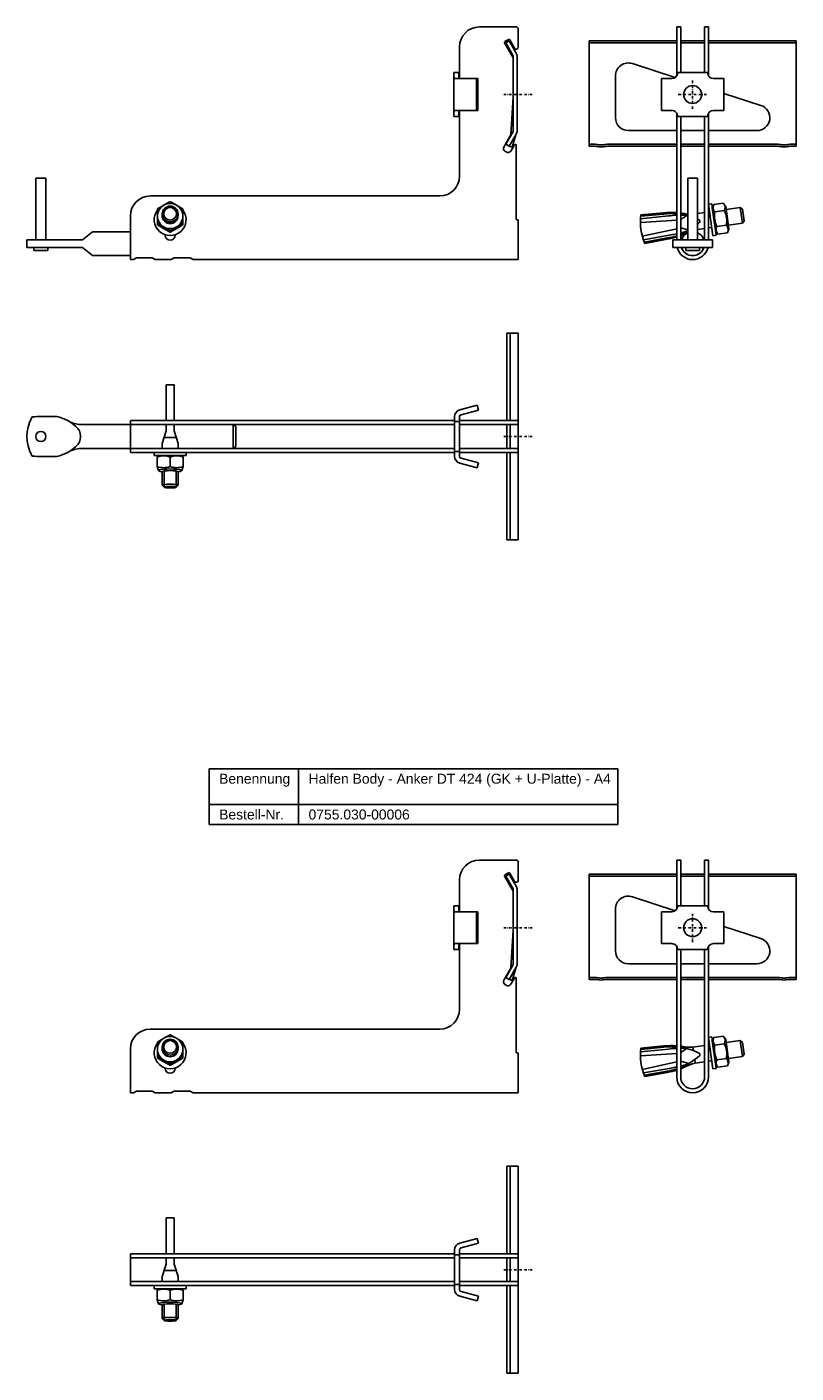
# Model space of a CAD drawing. Header units: millimetres. Extents: x 2245 to 3626, y -1202 to 170.
# Tile 1 of 4: x 2499 to 2885, y -1068 to -391. Entities that reach past the tile are written whole.
import ezdxf

# ---------------------------------------------------------------- set-up
doc = ezdxf.new("R2010")
doc.units = ezdxf.units.MM
doc.header["$LTSCALE"] = 10
doc.linetypes.add('STRICHPUNKT2', pattern=[0.5, 0.25, -0.125, 0, -0.125])
doc.layers.add('HALFEN', color=2, linetype='Continuous')
doc.styles.add('ARIAL50', font='ARIAL.TTF', dxfattribs={"height": 5})

msp = doc.modelspace()

# ---------------------------------------------------------------- linework, layer by layer
at = {"layer": 'HALFEN'}
for p, q in [((2744.66, -390.86), (2726.16, -390.86)), ((2744.66, -390.86), (2726.16, -390.86)), ((2745.66, -395.12), (2745.66, -391.86)), ((2745.66, -401.04), (2745.66, -391.86)), ((2825.34, -415.52), (2825.34, -390.86)), ((2825.34, -390.86), (2827.34, -390.86)), ((2827.34, -413.85), (2827.34, -390.86)), ((2839.34, -413.86), (2839.34, -390.86)), ((2839.34, -390.86), (2841.34, -390.86)), ((2841.34, -415.51), (2841.34, -390.86)), ((2745.66, -395.12), (2745.66, -399.56)), ((2781.34, -450.86), (2781.34, -397.87)), ((2825.34, -397.87), (2781.34, -397.87)), ((2825.34, -398.87), (2781.34, -398.87)), ((2827.34, -397.87), (2839.34, -397.87)), ((2827.34, -398.87), (2839.34, -398.87)), ((2885.34, -397.87), (2841.34, -397.87)), ((2885.34, -398.87), (2841.34, -398.87)), ((2885.34, -450.86), (2885.34, -397.87)), ((2716.16, -400.86), (2716.16, -416.6)), ((2803.03, -409.31), (2824.56, -416.31)), ((2713.33, -413.86), (2713.33, -435.86)), ((2715.83, -413.86), (2713.33, -413.86)), ((2725.33, -416.86), (2714.11, -416.86)), ((2715.83, -413.86), (2715.83, -415.86)), ((2724.68, -416.86), (2724.68, -432.86)), ((2725.33, -416.86), (2725.33, -432.86)), ((2794.52, -436.49), (2794.52, -415.49)), ((2817.63, -416.84), (2817.62, -432.84)), ((2822.84, -416.85), (2817.63, -416.84)), ((2840.84, -413.86), (2825.84, -413.85)), ((2843.84, -416.86), (2849.05, -416.87)), ((2849.05, -416.87), (2849.04, -432.87)), ((2849.05, -424.26), (2867.66, -430.31)), ((2725.33, -432.86), (2714.11, -432.86)), ((2716.16, -433.11), (2716.16, -465.86)), ((2822.83, -432.85), (2817.62, -432.84)), ((2843.83, -432.86), (2849.04, -432.87)), ((2715.83, -435.86), (2713.33, -435.86)), ((2715.83, -433.86), (2715.83, -435.86)), ((2825.34, -497.86), (2825.34, -434.2)), ((2825.83, -435.85), (2840.83, -435.86)), ((2827.34, -497.86), (2827.34, -435.85)), ((2839.34, -497.86), (2839.34, -435.86)), ((2841.34, -497.86), (2841.34, -434.19)), ((2825.34, -442.99), (2801.02, -442.99)), ((2827.34, -442.99), (2839.34, -442.99)), ((2865.65, -442.99), (2841.34, -442.99)), ((2744.66, -487.56), (2744.66, -450.41)), ((2783.59, -449.86), (2781.34, -449.86)), ((2783.59, -450.86), (2781.34, -450.86)), ((2791.09, -449.86), (2825.34, -449.86)), ((2791.09, -450.86), (2825.34, -450.86)), ((2827.34, -449.86), (2839.34, -449.86)), ((2827.34, -450.86), (2839.34, -450.86)), ((2841.34, -449.86), (2875.59, -449.86)), ((2841.34, -450.86), (2875.59, -450.86)), ((2883.09, -449.86), (2885.34, -449.86)), ((2883.09, -450.86), (2885.34, -450.86)), ((2503.16, -466.86), (2503.16, -497.86)), ((2508.16, -466.86), (2503.16, -466.86)), ((2508.16, -497.86), (2508.16, -466.86)), ((2830.84, -466.86), (2830.84, -497.86)), ((2835.84, -466.86), (2830.84, -466.86)), ((2835.84, -497.86), (2835.84, -466.86)), ((2706.16, -475.86), (2560.66, -475.86)), ((2842.92, -479.79), (2841.34, -480.01)), ((2841.34, -480.01), (2843.56, -495.86)), ((2845.15, -495.63), (2842.92, -479.79)), ((2843.97, -480.14), (2843.23, -481.97)), ((2843.97, -480.14), (2848.75, -479.47)), ((2848.75, -479.47), (2849.96, -481.02)), ((2550.66, -507.86), (2550.66, -485.86)), ((2566.66, -485.74), (2566.65, -484.94)), ((2574.66, -485.74), (2574.66, -484.94)), ((2821.18, -485.92), (2807.14, -487.35)), ((2818.73, -484.29), (2807.31, -485.37)), ((2818.79, -484.99), (2807.37, -486.07)), ((2830.39, -485.65), (2827.34, -487.63)), ((2829.37, -485.56), (2830.39, -485.65)), ((2839.34, -484.18), (2835.84, -484.67)), ((2841.87, -483.82), (2841.34, -483.9)), ((2843.21, -481.81), (2844.82, -493.3)), ((2844.49, -483.86), (2849.27, -483.19)), ((2849.96, -481.02), (2851.58, -492.51)), ((2857.27, -481.66), (2850.19, -482.65)), ((2858.38, -489.58), (2857.27, -481.66)), ((2858.4, -482.51), (2857.27, -481.66)), ((2859.23, -488.45), (2858.4, -482.51)), ((2531.66, -493.86), (2526.66, -497.86)), ((2531.66, -493.86), (2550.66, -493.86)), ((2745.36, -487.86), (2744.96, -487.86)), ((2745.66, -507.86), (2745.66, -488.16)), ((2825.34, -488.05), (2807.06, -489.22)), ((2825.34, -492.36), (2808.04, -496.15)), ((2827.34, -491.42), (2827.41, -491.91)), ((2827.41, -491.91), (2827.34, -491.93)), ((2830.84, -492.97), (2827.41, -491.91)), ((2830.49, -493.52), (2830.84, -493.39)), ((2839.34, -492.25), (2835.84, -492.75)), ((2842.98, -491.74), (2841.34, -491.97)), ((2846.06, -495.01), (2844.84, -493.46)), ((2845.53, -491.29), (2850.31, -490.62)), ((2850.84, -494.34), (2851.58, -492.51)), ((2858.38, -489.58), (2851.3, -490.57)), ((2859.23, -488.45), (2858.38, -489.58)), ((2498.66, -497.86), (2526.66, -497.86)), ((2498.66, -497.86), (2498.66, -501.86)), ((2568.16, -495.56), (2568.16, -495.39)), ((2573.16, -495.56), (2573.16, -495.39)), ((2822.51, -495.43), (2808.63, -497.92)), ((2820.47, -496.98), (2809.2, -499.09)), ((2820.59, -497.62), (2809.31, -499.73)), ((2823.34, -497.86), (2843.34, -497.86)), ((2823.34, -501.86), (2823.34, -497.86)), ((2843.34, -501.86), (2843.34, -497.86)), ((2843.56, -495.86), (2845.15, -495.63)), ((2846.06, -495.01), (2850.84, -494.34)), ((2498.66, -501.86), (2526.66, -501.86)), ((2502.16, -501.86), (2502.16, -503.36)), ((2509.16, -503.36), (2502.16, -503.36)), ((2509.16, -503.36), (2509.16, -501.86)), ((2531.66, -505.86), (2526.66, -501.86)), ((2531.66, -505.86), (2550.66, -505.86)), ((2552.16, -507.86), (2553.66, -507.06)), ((2561.66, -507.06), (2553.66, -507.06)), ((2561.66, -507.06), (2563.16, -507.86)), ((2571.16, -507.86), (2572.66, -507.06)), ((2580.66, -507.06), (2572.66, -507.06)), ((2580.66, -507.06), (2582.16, -507.86)), ((2823.34, -501.86), (2843.34, -501.86)), ((2829.84, -501.86), (2829.84, -503.36)), ((2836.84, -503.36), (2829.84, -503.36)), ((2836.84, -503.36), (2836.84, -501.86)), ((2552.16, -507.86), (2550.66, -507.86)), ((2571.16, -507.86), (2563.16, -507.86)), ((2745.66, -507.86), (2582.16, -507.86)), ((2739.93, -588.83), (2739.93, -544.83)), ((2739.93, -544.83), (2745.66, -544.83)), ((2741.66, -588.83), (2741.66, -544.83)), ((2745.66, -588.83), (2745.66, -544.83)), ((2568.66, -570.81), (2572.66, -570.81)), ((2568.66, -588.83), (2568.66, -570.81)), ((2572.66, -588.83), (2572.66, -570.81)), ((2716.25, -583.47), (2725.01, -581.12)), ((2725.66, -583.54), (2725.01, -581.12)), ((2505.66, -586.83), (2513.66, -586.83)), ((2713.66, -588.83), (2550.66, -588.83)), ((2550.66, -588.83), (2550.66, -604.83)), ((2713.66, -586.85), (2713.66, -606.82)), ((2716.16, -586.85), (2716.16, -606.82)), ((2745.66, -588.83), (2716.16, -588.83)), ((2716.16, -588.83), (2716.16, -590.83)), ((2716.9, -585.89), (2725.66, -583.54)), ((2745.66, -588.83), (2745.66, -604.83)), ((2525.67, -590.83), (2550.66, -590.83)), ((2713.66, -590.83), (2550.66, -590.83)), ((2568.66, -594.06), (2566.66, -600.31)), ((2568.66, -594.06), (2568.66, -590.83)), ((2572.66, -594.06), (2572.66, -590.83)), ((2572.66, -594.06), (2574.66, -600.31)), ((2602.26, -590.83), (2602.26, -602.83)), ((2602.26, -590.83), (2603.66, -591.83)), ((2603.66, -591.83), (2603.66, -601.83)), ((2716.16, -589.33), (2713.66, -589.33)), ((2745.66, -590.83), (2716.16, -590.83)), ((2716.16, -590.83), (2716.16, -602.83)), ((2739.93, -602.83), (2739.93, -590.83)), ((2741.66, -602.83), (2741.66, -590.83)), ((2566.66, -602.83), (2566.66, -600.31)), ((2573.7, -597.31), (2567.66, -597.31)), ((2574.66, -602.83), (2574.66, -600.31)), ((2602.26, -602.83), (2603.66, -601.83)), ((2505.66, -606.83), (2513.66, -606.83)), ((2525.67, -602.83), (2550.66, -602.83)), ((2713.66, -602.83), (2550.66, -602.83)), ((2713.66, -604.83), (2550.66, -604.83)), ((2562.66, -604.83), (2578.66, -604.83)), ((2562.66, -604.83), (2562.66, -606.42)), ((2562.66, -606.42), (2578.66, -606.42)), ((2564.86, -606.42), (2564.16, -607.16)), ((2564.16, -607.16), (2564.16, -611.94)), ((2564.86, -606.42), (2576.46, -606.42)), ((2570.66, -611.94), (2570.66, -607.16)), ((2576.46, -606.42), (2577.16, -607.16)), ((2577.16, -607.16), (2577.16, -611.94)), ((2578.66, -604.83), (2578.66, -606.42)), ((2716.16, -604.33), (2713.66, -604.33)), ((2745.66, -602.83), (2716.16, -602.83)), ((2716.16, -602.83), (2716.16, -604.83)), ((2745.66, -604.83), (2716.16, -604.83)), ((2716.9, -607.78), (2725.66, -610.13)), ((2739.93, -648.83), (2739.93, -604.83)), ((2741.66, -648.83), (2741.66, -604.83)), ((2745.66, -648.83), (2745.66, -604.83)), ((2564.16, -611.94), (2564.86, -613.96)), ((2566.66, -621.31), (2566.66, -614.54)), ((2567.66, -622.31), (2567.66, -614.2)), ((2573.66, -622.31), (2573.66, -614.2)), ((2574.66, -621.31), (2574.66, -614.54)), ((2577.16, -611.94), (2576.46, -613.96)), ((2716.25, -610.2), (2725.01, -612.54)), ((2725.66, -610.13), (2725.01, -612.54)), ((2567.66, -622.31), (2566.66, -621.31)), ((2573.66, -622.31), (2574.66, -621.31)), ((2739.93, -648.83), (2745.66, -648.83)), ((2590.29, -763.93), (2795.66, -763.93)), ((2590.29, -791.93), (2590.29, -763.93)), ((2635.25, -791.93), (2635.25, -763.93)), ((2795.66, -791.93), (2795.66, -763.93)), ((2590.29, -781.93), (2795.66, -781.93)), ((2590.29, -791.93), (2795.66, -791.93)), ((2744.66, -809.86), (2726.16, -809.86)), ((2744.66, -809.86), (2726.16, -809.86)), ((2745.66, -814.12), (2745.66, -810.86)), ((2745.66, -820.04), (2745.66, -810.86)), ((2825.34, -834.52), (2825.34, -809.86)), ((2825.34, -809.86), (2827.34, -809.86)), ((2827.34, -832.85), (2827.34, -809.86)), ((2839.34, -832.86), (2839.34, -809.86)), ((2839.34, -809.86), (2841.34, -809.86)), ((2841.34, -834.51), (2841.34, -809.86)), ((2745.66, -814.12), (2745.66, -818.57)), ((2781.34, -869.86), (2781.34, -816.87)), ((2825.34, -816.87), (2781.34, -816.87)), ((2825.34, -817.87), (2781.34, -817.87)), ((2827.34, -816.87), (2839.34, -816.87)), ((2827.34, -817.87), (2839.34, -817.87)), ((2885.34, -816.87), (2841.34, -816.87)), ((2885.34, -817.87), (2841.34, -817.87)), ((2885.34, -869.86), (2885.34, -816.87)), ((2716.16, -819.86), (2716.16, -835.6)), ((2803.03, -828.31), (2824.56, -835.31)), ((2713.33, -832.86), (2713.33, -854.86)), ((2715.83, -832.86), (2713.33, -832.86)), ((2725.33, -835.86), (2714.11, -835.86)), ((2715.83, -832.86), (2715.83, -834.86)), ((2724.68, -835.86), (2724.68, -851.86)), ((2725.33, -835.86), (2725.33, -851.86)), ((2794.52, -855.5), (2794.52, -834.5)), ((2817.63, -835.85), (2817.62, -851.85)), ((2822.84, -835.85), (2817.63, -835.85)), ((2840.84, -832.86), (2825.84, -832.85)), ((2843.84, -835.87), (2849.05, -835.87)), ((2849.05, -835.87), (2849.04, -851.87)), ((2849.05, -843.27), (2867.66, -849.31)), ((2725.33, -851.86), (2714.11, -851.86)), ((2715.83, -852.86), (2715.83, -854.86)), ((2716.16, -852.12), (2716.16, -884.86)), ((2822.83, -851.85), (2817.62, -851.85)), ((2843.83, -851.87), (2849.04, -851.87)), ((2715.83, -854.86), (2713.33, -854.86)), ((2825.34, -918.86), (2825.34, -853.2)), ((2825.83, -854.85), (2840.83, -854.86)), ((2827.34, -918.86), (2827.34, -854.85)), ((2839.34, -918.86), (2839.34, -854.86)), ((2841.34, -918.86), (2841.34, -853.19)), ((2825.34, -862), (2801.02, -862)), ((2827.34, -862), (2839.34, -862)), ((2865.65, -862), (2841.34, -862)), ((2744.66, -906.56), (2744.66, -869.41)), ((2783.59, -868.86), (2781.34, -868.86)), ((2783.59, -869.86), (2781.34, -869.86)), ((2791.09, -868.86), (2825.34, -868.86)), ((2791.09, -869.86), (2825.34, -869.86)), ((2827.34, -868.86), (2839.34, -868.86)), ((2827.34, -869.86), (2839.34, -869.86)), ((2841.34, -868.86), (2875.59, -868.86)), ((2841.34, -869.86), (2875.59, -869.86)), ((2883.09, -868.86), (2885.34, -868.86)), ((2883.09, -869.86), (2885.34, -869.86)), ((2706.16, -894.86), (2560.66, -894.86)), ((2842.92, -898.79), (2841.34, -899.01)), ((2841.34, -899.01), (2843.56, -914.86)), ((2845.15, -914.64), (2842.92, -898.79)), ((2843.97, -899.14), (2843.23, -900.97)), ((2843.97, -899.14), (2848.75, -898.47)), ((2848.75, -898.47), (2849.96, -900.02)), ((2849.96, -900.02), (2851.58, -911.51)), ((2550.66, -926.86), (2550.66, -904.86)), ((2566.66, -904.74), (2566.65, -903.94)), ((2574.66, -904.74), (2574.66, -903.94)), ((2745.36, -906.86), (2744.96, -906.86)), ((2825.34, -907.05), (2807.06, -908.22)), ((2821.18, -904.92), (2807.14, -906.35)), ((2818.73, -903.29), (2807.31, -904.37)), ((2818.79, -903.99), (2807.37, -905.07)), ((2830.39, -904.65), (2827.34, -906.64)), ((2830.39, -904.65), (2827.34, -906.64)), ((2830.39, -904.65), (2827.34, -906.64)), ((2830.39, -904.65), (2827.34, -906.64)), ((2830.39, -904.65), (2827.34, -906.64)), ((2830.39, -904.65), (2827.34, -906.64)), ((2829.37, -904.56), (2830.39, -904.65)), ((2829.37, -904.56), (2830.39, -904.65)), ((2829.37, -904.56), (2830.39, -904.65)), ((2829.37, -904.56), (2830.39, -904.65)), ((2829.37, -904.56), (2830.39, -904.65)), ((2829.37, -904.56), (2830.39, -904.65)), ((2839.34, -903.18), (2833.5, -904)), ((2833.5, -904), (2833.74, -905.7)), ((2841.87, -902.82), (2841.34, -902.9)), ((2843.21, -900.82), (2844.82, -912.3)), ((2844.49, -902.86), (2849.27, -902.19)), ((2857.27, -900.66), (2850.19, -901.65)), ((2858.38, -908.58), (2857.27, -900.66)), ((2858.4, -901.51), (2857.27, -900.66)), ((2859.23, -907.45), (2858.4, -901.51)), ((2745.66, -926.86), (2745.66, -907.16)), ((2825.34, -911.37), (2808.04, -915.15)), ((2827.34, -910.42), (2827.41, -910.91)), ((2827.34, -910.42), (2827.41, -910.91)), ((2827.34, -910.42), (2827.41, -910.91)), ((2827.34, -910.42), (2827.41, -910.91)), ((2827.41, -910.91), (2827.34, -910.93)), ((2827.41, -910.91), (2827.34, -910.93)), ((2827.41, -910.91), (2827.34, -910.93)), ((2827.41, -910.91), (2827.34, -910.93)), ((2830.84, -911.97), (2827.41, -910.91)), ((2830.84, -911.97), (2827.41, -910.91)), ((2830.84, -911.97), (2827.41, -910.91)), ((2830.84, -911.97), (2827.41, -910.91)), ((2830.84, -911.97), (2827.41, -910.91)), ((2831.44, -912.15), (2827.41, -910.91)), ((2830.49, -912.52), (2831.44, -912.15)), ((2830.49, -912.52), (2830.84, -912.39)), ((2830.49, -912.52), (2830.84, -912.39)), ((2830.49, -912.52), (2830.84, -912.39)), ((2830.49, -912.52), (2830.84, -912.39)), ((2830.49, -912.52), (2830.84, -912.39)), ((2834.38, -910.22), (2834.62, -911.92)), ((2839.34, -911.26), (2834.62, -911.92)), ((2842.98, -910.74), (2841.34, -910.98)), ((2846.06, -914.01), (2844.84, -912.46)), ((2845.53, -910.29), (2850.31, -909.62)), ((2846.06, -914.01), (2850.84, -913.34)), ((2850.84, -913.34), (2851.58, -911.51)), ((2858.38, -908.58), (2851.3, -909.57)), ((2859.23, -907.45), (2858.38, -908.58)), ((2568.16, -914.56), (2568.16, -914.39)), ((2573.16, -914.56), (2573.16, -914.39)), ((2822.51, -914.43), (2808.63, -916.92)), ((2820.47, -915.98), (2809.2, -918.09)), ((2820.59, -916.62), (2809.31, -918.73)), ((2843.56, -914.86), (2845.15, -914.64)), ((2552.16, -926.86), (2550.66, -926.86)), ((2552.16, -926.86), (2553.66, -926.06)), ((2561.66, -926.06), (2553.66, -926.06)), ((2561.66, -926.06), (2563.16, -926.86)), ((2571.16, -926.86), (2563.16, -926.86)), ((2571.16, -926.86), (2572.66, -926.06)), ((2580.66, -926.06), (2572.66, -926.06)), ((2580.66, -926.06), (2582.16, -926.86)), ((2745.66, -926.86), (2582.16, -926.86)), ((2739.93, -1007.84), (2739.93, -963.84)), ((2739.93, -963.84), (2745.66, -963.84)), ((2741.66, -1007.84), (2741.66, -963.84)), ((2745.66, -1007.84), (2745.66, -963.84)), ((2568.66, -989.82), (2572.66, -989.82)), ((2568.66, -1007.84), (2568.66, -989.82)), ((2572.66, -1007.84), (2572.66, -989.82)), ((2716.25, -1002.47), (2725.01, -1000.13)), ((2725.66, -1002.54), (2725.01, -1000.13)), ((2713.66, -1007.84), (2550.66, -1007.84)), ((2550.66, -1007.84), (2550.66, -1023.84)), ((2713.66, -1005.85), (2713.66, -1025.82)), ((2716.16, -1008.34), (2713.66, -1008.34)), ((2716.16, -1005.85), (2716.16, -1025.82)), ((2745.66, -1007.84), (2716.16, -1007.84)), ((2716.16, -1007.84), (2716.16, -1009.84)), ((2716.9, -1004.89), (2725.66, -1002.54)), ((2745.66, -1007.84), (2745.66, -1023.84)), ((2713.66, -1009.84), (2550.66, -1009.84)), ((2568.66, -1013.07), (2566.66, -1019.32)), ((2568.66, -1013.07), (2568.66, -1009.84)), ((2572.66, -1013.07), (2572.66, -1009.84)), ((2572.66, -1013.07), (2574.66, -1019.32)), ((2745.66, -1009.84), (2716.16, -1009.84)), ((2716.16, -1009.84), (2716.16, -1021.84)), ((2739.93, -1021.84), (2739.93, -1009.84)), ((2741.66, -1021.84), (2741.66, -1009.84)), ((2713.66, -1021.84), (2550.66, -1021.84)), ((2566.66, -1021.84), (2566.66, -1019.32)), ((2573.7, -1016.32), (2567.66, -1016.32)), ((2574.66, -1021.84), (2574.66, -1019.32)), ((2745.66, -1021.84), (2716.16, -1021.84)), ((2716.16, -1021.84), (2716.16, -1023.84)), ((2713.66, -1023.84), (2550.66, -1023.84)), ((2562.66, -1023.84), (2578.66, -1023.84)), ((2562.66, -1023.84), (2562.66, -1025.42)), ((2562.66, -1025.42), (2578.66, -1025.42)), ((2564.86, -1025.42), (2564.16, -1026.16)), ((2564.16, -1026.16), (2564.16, -1030.94)), ((2564.86, -1025.42), (2576.46, -1025.42)), ((2570.66, -1030.94), (2570.66, -1026.16)), ((2576.46, -1025.42), (2577.16, -1026.16)), ((2577.16, -1026.16), (2577.16, -1030.94)), ((2578.66, -1023.84), (2578.66, -1025.42)), ((2716.16, -1023.34), (2713.66, -1023.34)), ((2745.66, -1023.84), (2716.16, -1023.84)), ((2716.9, -1026.78), (2725.66, -1029.13)), ((2739.93, -1067.84), (2739.93, -1023.84)), ((2741.66, -1067.84), (2741.66, -1023.84)), ((2745.66, -1067.84), (2745.66, -1023.84)), ((2564.16, -1030.94), (2564.86, -1032.96)), ((2566.66, -1040.32), (2566.66, -1033.55)), ((2567.66, -1041.32), (2567.66, -1033.2)), ((2573.66, -1041.32), (2573.66, -1033.2)), ((2574.66, -1040.32), (2574.66, -1033.55)), ((2577.16, -1030.94), (2576.46, -1032.96)), ((2716.25, -1029.2), (2725.01, -1031.55)), ((2725.66, -1029.13), (2725.01, -1031.55)), ((2567.66, -1041.32), (2566.66, -1040.32)), ((2573.66, -1041.32), (2574.66, -1040.32)), ((2739.93, -1067.84), (2745.66, -1067.84))]:
    msp.add_line(p, q, dxfattribs=at)
at = {"layer": 'HALFEN', "extrusion": (0, 1, 0)}
for p, q in [((2743.13, -406.4), (2738.81, -398.91)), ((2738.99, -398.22), (2740.72, -397.22)), ((2741.13, -397.87), (2739.4, -398.87)), ((2739.4, -398.87), (2742.93, -404.98)), ((2744.66, -403.98), (2741.13, -397.87)), ((2741.41, -397.41), (2743.79, -401.54)), ((2743.13, -405.73), (2743.13, -442.99)), ((2745.13, -442.99), (2745.13, -405.73)), ((2742, -445.14), (2743.13, -426.02)), ((2738.44, -451.31), (2742, -445.14)), ((2742.93, -443.74), (2739.4, -449.86)), ((2741.13, -450.86), (2744.66, -444.74)), ((2742.54, -451.36), (2744.44, -445.12)), ((2739.86, -453.86), (2738.99, -453.36)), ((2739.4, -449.86), (2741.12, -450.85)), ((2741.13, -450.86), (2741.12, -450.85)), ((2741.48, -450.98), (2741.13, -450.86)), ((2742.54, -451.36), (2741.48, -450.98)), ((2743.72, -450.16), (2741.91, -453.31)), ((2564.26, -490.43), (2564.26, -489.69)), ((2570.66, -494.09), (2570.66, -493.36)), ((2577.06, -490.43), (2577.06, -489.69)), ((2743.13, -825.4), (2738.81, -817.91)), ((2738.99, -817.22), (2740.72, -816.22)), ((2741.13, -816.87), (2739.4, -817.87)), ((2739.4, -817.87), (2742.93, -823.99)), ((2744.66, -822.99), (2741.13, -816.87)), ((2741.41, -816.41), (2743.79, -820.54)), ((2743.13, -824.74), (2743.13, -862)), ((2745.13, -862), (2745.13, -824.74)), ((2742, -864.14), (2743.13, -845.03)), ((2738.44, -870.31), (2742, -864.14)), ((2742.93, -862.75), (2739.4, -868.86)), ((2741.13, -869.86), (2744.66, -863.75)), ((2742.54, -870.36), (2744.44, -864.13)), ((2739.86, -872.86), (2738.99, -872.36)), ((2739.4, -868.86), (2741.12, -869.85)), ((2741.13, -869.86), (2741.12, -869.85)), ((2741.48, -869.98), (2741.13, -869.86)), ((2742.54, -870.36), (2741.48, -869.98)), ((2743.72, -869.16), (2741.91, -872.31)), ((2564.26, -909.43), (2564.26, -908.69)), ((2570.66, -913.09), (2570.66, -912.36)), ((2577.06, -909.43), (2577.06, -908.69))]:
    msp.add_line(p, q, dxfattribs=at)
at = {"layer": 'HALFEN', "color": 1, "linetype": 'STRICHPUNKT2', "ltscale": 0.5}
for p, q in [((2833.34, -432.11), (2833.34, -417.61)), ((2738.41, -424.86), (2752.91, -424.86)), ((2826.09, -424.86), (2840.59, -424.86)), ((2738.41, -596.83), (2752.91, -596.83)), ((2833.34, -851.11), (2833.34, -836.61)), ((2738.41, -843.86), (2752.91, -843.86)), ((2826.09, -843.86), (2840.59, -843.86)), ((2738.41, -1015.84), (2752.91, -1015.84))]:
    msp.add_line(p, q, dxfattribs=at)
at = {"layer": 'HALFEN'}
for centre, radius in [((2833.34, -424.86), 4.5), ((2505.66, -596.83), 2.55), ((2833.34, -843.86), 4.5)]:
    msp.add_circle(centre, radius, dxfattribs=at)
for centre, radius, start, end in [((2726.16, -400.86), 10, 90, 180), ((2744.66, -391.86), 1, 0, 90), ((2739.24, -398.66), 0.5, 120, 210), ((2740.97, -397.66), 0.5, 30, 120), ((2741.63, -405.73), 1.5, 0, 30), ((2744.66, -401.04), 1, 210, 0), ((2741.63, -405.73), 3.5, 360, 30), ((2801.02, -415.49), 6.5, 72, 180), ((2822.84, -413.85), 3, 269.95559, 359.95559), ((2843.84, -413.86), 3, 179.95559, 269.95559), ((2822.83, -435.85), 3, 359.95559, 89.95559), ((2843.83, -435.86), 3, 89.95559, 179.95559), ((2865.65, -436.49), 6.5, 270, 72), ((2801.02, -436.49), 6.5, 180, 270), ((2741.63, -442.99), 1.5, 330, 360), ((2741.63, -442.99), 3.5, 330, 0), ((2739.74, -452.06), 1.5, 150, 240), ((2740.61, -452.56), 1.5, 240, 330), ((2744.16, -450.41), 0.5, 0, 150), ((2783.59, -465.86), 16, 80.36636, 90), ((2783.59, -465.86), 15, 80.36636, 90), ((2787.34, -443.77), 7.41, 260.36636, 279.63364), ((2787.34, -443.77), 6.41, 260.36636, 279.63364), ((2791.09, -465.86), 16, 90, 99.63364), ((2791.09, -465.86), 15, 90, 99.63364), ((2875.59, -465.86), 16, 80.36636, 90), ((2875.59, -465.86), 15, 80.36636, 90), ((2879.34, -443.77), 7.41, 260.36636, 279.63364), ((2879.34, -443.77), 6.41, 260.36636, 279.63364), ((2883.09, -465.86), 16, 90, 99.63364), ((2883.09, -465.86), 15, 90, 99.63364), ((2706.16, -465.86), 10, 270, 0), ((2560.66, -485.86), 10, 90, 180), ((2846.94, -481.62), 3.32, 162.43847, 222.43847), ((2846.3, -481.71), 3.32, 333.56153, 33.56153), ((2570.66, -487.79), 8, 143.1301, 36.8699), ((2833.87, -488.98), 26.8, 172.24397, 203.64347), ((2822.73, -526.44), 42.29, 86.47165, 95.44157), ((2822.9, -515.37), 30.65, 85.43459, 97.65576), ((2827.2, -529.19), 43.69, 92.44132, 97.9226), ((2822.73, -526.44), 42.29, 83.07738, 83.75165), ((2822.9, -515.37), 30.65, 74.98685, 81.67144), ((2827.2, -529.19), 43.69, 87.15167, 89.81779), ((2832.57, -464.48), 20.54, 256.67305, 265.17141), ((2856.72, -485.93), 12.4, 170.38303, 205.61697), ((2838.09, -488.55), 12.4, 350.38303, 25.61697), ((2744.96, -487.56), 0.3, 180, 270), ((2745.36, -488.16), 0.3, 0, 90), ((2816.05, -466.65), 30.65, 291.60765, 298.84489), ((2816.37, -452.17), 43.69, 284.53264, 288.84833), ((2822.9, -515.37), 30.65, 63.44584, 65.02826), ((2816.05, -466.65), 30.65, 310.20847, 312.55416), ((2836.43, -488.52), 0.594, 357.93529, 73.26541), ((2836.46, -488.73), 0.594, 302.73459, 18.06471), ((2848.5, -492.77), 3.32, 153.56153, 213.56153), ((2847.86, -492.86), 3.32, 342.43847, 42.43847), ((2570.66, -495.56), 2.5, 180, 0), ((2816.05, -466.65), 30.65, 278.34424, 287.63767), ((2812.84, -456.05), 42.29, 280.55843, 287.18811), ((2816.37, -452.17), 43.69, 278.0774, 281.83857), ((2812.84, -456.05), 42.29, 290.04791, 292.92262), ((2833.34, -499.86), 6, 114.62432, 160.52878), ((2839.37, -512.9), 20.54, 114.55078, 119.32695), ((2833.34, -499.86), 6, 19.47122, 65.37568), ((2833.34, -499.86), 8, 194.47751, 345.52249), ((2833.34, -499.86), 6, 199.47122, 245.37568), ((2833.34, -499.86), 6, 199.47122, 340.52878), ((2833.34, -499.86), 6, 294.62432, 340.52878), ((2519.21, -596.83), 20.55, 153.10667, 206.89333), ((2501.77, -587.99), 1, 95.71948, 153.10667), ((2505, -620.21), 33.38, 88.87071, 95.71948), ((2510.2, -605.23), 18.71, 45.68888, 79.34138), ((2717.16, -586.85), 3.5, 105, 180), ((2717.16, -586.85), 1, 105, 180), ((2526.37, -577.28), 13.57, 240.09537, 267.05052), ((2519.23, -596.83), 6.43, 308.92503, 51.07497), ((2510.2, -588.44), 18.71, 280.65862, 314.31112), ((2501.77, -605.68), 1, 206.89333, 264.28052), ((2505, -573.46), 33.38, 264.28052, 271.12929), ((2526.37, -616.39), 13.57, 92.94948, 119.90463), ((2567.41, -615.95), 9.37, 69.70545, 110.29455), ((2573.91, -615.95), 9.37, 69.70545, 110.29455), ((2717.16, -606.82), 3.5, 180, 255), ((2717.16, -606.82), 1, 180, 255), ((2567.41, -603.15), 9.37, 249.70545, 290.29455), ((2573.91, -603.15), 9.37, 249.70545, 290.29455), ((2726.16, -819.86), 10, 90, 180), ((2744.66, -810.86), 1, 0, 90), ((2739.24, -817.66), 0.5, 120, 210), ((2740.97, -816.66), 0.5, 30, 120), ((2741.63, -824.74), 1.5, 0, 30), ((2744.66, -820.04), 1, 210, 0), ((2741.63, -824.74), 3.5, 360, 30), ((2801.02, -834.5), 6.5, 72, 180), ((2822.84, -832.85), 3, 269.95559, 359.95559), ((2843.84, -832.87), 3, 179.95559, 269.95559), ((2822.83, -854.85), 3, 359.95559, 89.95559), ((2843.83, -854.87), 3, 89.95559, 179.95559), ((2865.65, -855.5), 6.5, 270, 72), ((2801.02, -855.5), 6.5, 180, 270), ((2741.63, -862), 1.5, 330, 360), ((2741.63, -862), 3.5, 330, 0), ((2739.74, -871.06), 1.5, 150, 240), ((2740.61, -871.56), 1.5, 240, 330), ((2744.16, -869.41), 0.5, 0, 150), ((2783.59, -884.86), 16, 80.36636, 90), ((2783.59, -884.86), 15, 80.36636, 90), ((2787.34, -862.77), 7.41, 260.36636, 279.63364), ((2787.34, -862.77), 6.41, 260.36636, 279.63364), ((2791.09, -884.86), 16, 90, 99.63364), ((2791.09, -884.86), 15, 90, 99.63364), ((2875.59, -884.86), 16, 80.36636, 90), ((2875.59, -884.86), 15, 80.36636, 90), ((2879.34, -862.77), 7.41, 260.36636, 279.63364), ((2879.34, -862.77), 6.41, 260.36636, 279.63364), ((2883.09, -884.86), 16, 90, 99.63364), ((2883.09, -884.86), 15, 90, 99.63364), ((2706.16, -884.86), 10, 270, 0), ((2560.66, -904.86), 10, 90, 180), ((2846.94, -900.62), 3.32, 162.43847, 222.43847), ((2846.3, -900.71), 3.32, 333.56153, 33.56153), ((2570.66, -906.79), 8, 143.1301, 36.8699), ((2744.96, -906.56), 0.3, 180, 270), ((2745.36, -907.16), 0.3, 0, 90), ((2833.87, -907.98), 26.8, 172.24397, 203.64347), ((2822.73, -945.44), 42.29, 86.47165, 95.44157), ((2822.9, -934.37), 30.65, 85.43459, 97.65576), ((2827.2, -948.19), 43.69, 92.44132, 97.9226), ((2822.73, -945.44), 42.29, 83.07738, 83.75165), ((2822.73, -945.44), 42.29, 83.07738, 83.75165), ((2822.73, -945.44), 42.29, 83.07738, 83.75165), ((2822.73, -945.44), 42.29, 83.07738, 83.75165), ((2822.9, -934.37), 30.65, 63.44584, 81.67144), ((2827.2, -948.19), 43.69, 87.15167, 89.81779), ((2827.2, -948.19), 43.69, 87.15167, 89.81779), ((2827.2, -948.19), 43.69, 87.15167, 89.81779), ((2827.2, -948.19), 43.69, 87.15167, 89.81779), ((2827.2, -948.19), 43.69, 87.15167, 89.81779), ((2827.2, -948.19), 43.69, 87.15167, 89.81779), ((2832.57, -883.48), 20.54, 256.67305, 272.61653), ((2836.43, -907.52), 0.594, 357.93529, 73.26541), ((2836.43, -907.52), 0.594, 357.93529, 73.26541), ((2836.43, -907.52), 0.594, 357.93529, 73.26541), ((2856.72, -904.93), 12.4, 170.38303, 205.61697), ((2838.09, -907.55), 12.4, 350.38303, 25.61697), ((2816.05, -885.65), 30.65, 291.60765, 312.55416), ((2816.37, -871.17), 43.69, 284.53264, 288.84833), ((2816.37, -871.17), 43.69, 284.53264, 288.84833), ((2816.37, -871.17), 43.69, 284.53264, 288.84833), ((2816.37, -871.17), 43.69, 284.53264, 288.84833), ((2816.37, -871.17), 43.69, 284.53264, 288.84833), ((2816.37, -871.17), 43.69, 284.53264, 288.84833), ((2839.37, -931.9), 20.54, 103.38347, 119.32695), ((2836.46, -907.73), 0.594, 302.73459, 18.06471), ((2836.46, -907.73), 0.594, 302.73459, 18.06471), ((2836.46, -907.73), 0.594, 302.73459, 18.06471), ((2848.5, -911.77), 3.32, 153.56153, 213.56153), ((2847.86, -911.86), 3.32, 342.43847, 42.43847), ((2570.66, -914.56), 2.5, 180, 0), ((2816.05, -885.65), 30.65, 278.34424, 287.63767), ((2812.84, -875.05), 42.29, 280.55843, 287.18811), ((2816.37, -871.17), 43.69, 278.0774, 281.83857), ((2833.34, -918.86), 8, 180, 360), ((2812.84, -875.05), 42.29, 290.04791, 292.92262), ((2812.84, -875.05), 42.29, 290.04791, 292.92262), ((2812.84, -875.05), 42.29, 290.04791, 292.92262), ((2812.84, -875.05), 42.29, 290.04791, 292.92262), ((2812.84, -875.05), 42.29, 290.04791, 292.92262), ((2812.84, -875.05), 42.29, 290.04791, 292.92262), ((2833.34, -918.86), 6, 180, 0), ((2717.16, -1005.85), 3.5, 105, 180), ((2717.16, -1005.85), 1, 105, 180), ((2567.41, -1034.95), 9.37, 69.70545, 110.29455), ((2573.91, -1034.95), 9.37, 69.70545, 110.29455), ((2717.16, -1025.82), 3.5, 180, 255), ((2717.16, -1025.82), 1, 180, 255), ((2567.41, -1022.15), 9.37, 249.70545, 290.29455), ((2573.91, -1022.15), 9.37, 249.70545, 290.29455)]:
    msp.add_arc(centre, radius, start, end, dxfattribs=at)
for centre, major_axis, ratio, start_param, end_param in [((2570.66, -485.95), (6.4, 0), 0.992546, 2.094395, 3.141593), ((2570.66, -485.95), (6.4, 0), 0.992546, 1.047198, 2.094395), ((2570.66, -485.95), (-6.4, 0), 0.992546, 3.141593, 4.18879), ((2570.66, -485.95), (6.4, 0), 0.992546, 3.141593, 4.18879), ((2570.66, -485.82), (-4, 0), 0.992546, -0.018407, 1.570796), ((2570.66, -485.82), (4, 0), 0.992546, 4.712389, 6.301592), ((2570.66, -485.95), (-6.4, 0), 0.992546, 2.094395, 3.141593), ((2570.66, -485.95), (-6.4, 0), 0.992546, 1.047198, 2.094395), ((2570.66, -613.96), (-5.8, 0), 0.139173, 2.331809, 7.092969), ((2570.66, -614.57), (4, 0), 0.139033, 0.050629, 3.096659), ((2570.66, -621.32), (-4, 0), 0.139173, 3.158116, 6.266662), ((2570.66, -904.95), (6.4, 0), 0.992546, 2.094395, 3.141593), ((2570.66, -904.95), (6.4, 0), 0.992546, 1.047198, 2.094395), ((2570.66, -904.95), (-6.4, 0), 0.992546, 3.141593, 4.18879), ((2570.66, -904.95), (6.4, 0), 0.992546, 3.141593, 4.18879), ((2570.66, -904.82), (-4, 0), 0.992546, -0.018407, 1.570796), ((2570.66, -904.82), (4, 0), 0.992546, 4.712389, 6.301592), ((2570.66, -904.95), (-6.4, 0), 0.992546, 2.094395, 3.141593), ((2570.66, -904.95), (-6.4, 0), 0.992546, 1.047198, 2.094395), ((2570.66, -1032.96), (-5.8, 0), 0.139173, 2.331809, 7.092969), ((2570.66, -1033.57), (4, 0), 0.139033, 0.050629, 3.096659), ((2570.66, -1040.33), (-4, 0), 0.139173, 3.158116, 6.266662)]:
    msp.add_ellipse(centre, major_axis=major_axis, ratio=ratio, start_param=start_param, end_param=end_param, dxfattribs=at)
for centre, major_axis, ratio in [((2570.66, -484.94), (4, 0), 0.992546), ((2570.66, -484.84), (3.2, 0), 0.992546), ((2570.66, -622.31), (-3, 0), 0.139173), ((2570.66, -903.94), (4, 0), 0.992546), ((2570.66, -903.84), (3.2, 0), 0.992546), ((2570.66, -1041.32), (-3, 0), 0.139173)]:
    msp.add_ellipse(centre, major_axis=major_axis, ratio=ratio, dxfattribs=at)
for points, knots in [([(2714.11, -416.86), (2714.01, -416.85), (2713.92, -416.84), (2713.74, -416.77), (2713.67, -416.72), (2713.54, -416.58), (2713.49, -416.49), (2713.42, -416.28), (2713.39, -416.17), (2713.35, -415.91), (2713.34, -415.77), (2713.33, -415.47), (2713.33, -415.32), (2713.33, -415.16)], [12.939429, 12.939429, 12.939429, 12.939429, 13.450896, 13.450896, 13.981749, 13.981749, 14.512603, 14.512603, 15.043457, 15.043457, 15.58114, 15.58114, 16.065881, 16.065881, 16.065881, 16.065881]), ([(2715.84, -416.01), (2715.85, -416.07), (2715.86, -416.14), (2715.89, -416.26), (2715.92, -416.33), (2716, -416.46), (2716.05, -416.52), (2716.12, -416.57), (2716.14, -416.59), (2716.16, -416.6)], [4.1764157, 4.1764157, 4.1764157, 4.1764157, 4.4061223, 4.4061223, 4.6848401, 4.6848401, 4.9635579, 4.9635579, 5.0545355, 5.0545355, 5.0545355, 5.0545355]), ([(2716.16, -416.6), (2716.2, -416.64), (2716.24, -416.67), (2716.34, -416.73), (2716.41, -416.76), (2716.47, -416.79)], [2.958333, 2.958333, 2.958333, 2.958333, 3.2000176, 3.2000176, 3.5438255, 3.5438255, 3.5438255, 3.5438255]), ([(2716.83, -416.86), (2716.72, -416.86), (2716.6, -416.84), (2716.48, -416.79), (2716.48, -416.79), (2716.47, -416.79)], [0, 0, 0, 0, 0.6724021, 0.6724021, 0.712352, 0.712352, 0.712352, 0.712352]), ([(2714.11, -432.86), (2714.01, -432.86), (2713.92, -432.87), (2713.74, -432.94), (2713.67, -432.99), (2713.54, -433.13), (2713.49, -433.22), (2713.42, -433.43), (2713.39, -433.55), (2713.35, -433.8), (2713.34, -433.94), (2713.33, -434.24), (2713.33, -434.39), (2713.33, -434.55)], [12.939429, 12.939429, 12.939429, 12.939429, 13.450896, 13.450896, 13.981749, 13.981749, 14.512603, 14.512603, 15.043457, 15.043457, 15.58114, 15.58114, 16.065881, 16.065881, 16.065881, 16.065881]), ([(2715.84, -433.7), (2715.85, -433.64), (2715.86, -433.58), (2715.89, -433.45), (2715.92, -433.38), (2716, -433.25), (2716.05, -433.2), (2716.12, -433.14), (2716.14, -433.12), (2716.16, -433.11)], [4.1764157, 4.1764157, 4.1764157, 4.1764157, 4.4061223, 4.4061223, 4.6848401, 4.6848401, 4.9635579, 4.9635579, 5.0545355, 5.0545355, 5.0545355, 5.0545355]), ([(2716.16, -433.11), (2716.2, -433.08), (2716.24, -433.04), (2716.34, -432.98), (2716.41, -432.95), (2716.47, -432.92)], [2.958333, 2.958333, 2.958333, 2.958333, 3.2000176, 3.2000176, 3.5438255, 3.5438255, 3.5438255, 3.5438255]), ([(2716.83, -432.86), (2716.72, -432.86), (2716.6, -432.88), (2716.48, -432.92), (2716.48, -432.92), (2716.47, -432.92)], [0, 0, 0, 0, 0.6724021, 0.6724021, 0.712352, 0.712352, 0.712352, 0.712352]), ([(2714.11, -835.86), (2714.01, -835.86), (2713.92, -835.84), (2713.74, -835.77), (2713.67, -835.72), (2713.54, -835.58), (2713.49, -835.49), (2713.42, -835.29), (2713.39, -835.17), (2713.35, -834.91), (2713.34, -834.77), (2713.33, -834.47), (2713.33, -834.32), (2713.33, -834.16)], [12.939429, 12.939429, 12.939429, 12.939429, 13.450896, 13.450896, 13.981749, 13.981749, 14.512603, 14.512603, 15.043457, 15.043457, 15.58114, 15.58114, 16.065881, 16.065881, 16.065881, 16.065881]), ([(2715.84, -835.01), (2715.85, -835.08), (2715.86, -835.14), (2715.89, -835.26), (2715.92, -835.34), (2716, -835.46), (2716.05, -835.52), (2716.12, -835.57), (2716.14, -835.59), (2716.16, -835.6)], [4.1764157, 4.1764157, 4.1764157, 4.1764157, 4.4061223, 4.4061223, 4.6848401, 4.6848401, 4.9635579, 4.9635579, 5.0545355, 5.0545355, 5.0545355, 5.0545355]), ([(2716.16, -835.6), (2716.2, -835.64), (2716.24, -835.67), (2716.34, -835.73), (2716.41, -835.77), (2716.47, -835.79)], [2.958333, 2.958333, 2.958333, 2.958333, 3.2000176, 3.2000176, 3.5438255, 3.5438255, 3.5438255, 3.5438255]), ([(2716.83, -835.86), (2716.72, -835.86), (2716.6, -835.84), (2716.48, -835.8), (2716.48, -835.79), (2716.47, -835.79)], [0, 0, 0, 0, 0.6724021, 0.6724021, 0.712352, 0.712352, 0.712352, 0.712352]), ([(2714.11, -851.86), (2714.01, -851.86), (2713.92, -851.87), (2713.74, -851.94), (2713.67, -851.99), (2713.54, -852.13), (2713.49, -852.22), (2713.42, -852.43), (2713.39, -852.55), (2713.35, -852.8), (2713.34, -852.94), (2713.33, -853.24), (2713.33, -853.39), (2713.33, -853.55)], [12.939429, 12.939429, 12.939429, 12.939429, 13.450896, 13.450896, 13.981749, 13.981749, 14.512603, 14.512603, 15.043457, 15.043457, 15.58114, 15.58114, 16.065881, 16.065881, 16.065881, 16.065881]), ([(2715.84, -852.7), (2715.85, -852.64), (2715.86, -852.58), (2715.89, -852.45), (2715.92, -852.38), (2716, -852.25), (2716.05, -852.2), (2716.12, -852.14), (2716.14, -852.13), (2716.16, -852.11)], [4.1764157, 4.1764157, 4.1764157, 4.1764157, 4.4061223, 4.4061223, 4.6848401, 4.6848401, 4.9635579, 4.9635579, 5.0545355, 5.0545355, 5.0545355, 5.0545355]), ([(2716.16, -852.11), (2716.2, -852.08), (2716.24, -852.05), (2716.34, -851.98), (2716.41, -851.95), (2716.47, -851.92)], [2.958333, 2.958333, 2.958333, 2.958333, 3.2000176, 3.2000176, 3.5438255, 3.5438255, 3.5438255, 3.5438255]), ([(2716.83, -851.86), (2716.72, -851.86), (2716.6, -851.88), (2716.48, -851.92), (2716.48, -851.92), (2716.47, -851.92)], [0, 0, 0, 0, 0.6724021, 0.6724021, 0.712352, 0.712352, 0.712352, 0.712352])]:
    msp.add_open_spline(points, degree=3, knots=knots, dxfattribs=at)
for points in [[(2715.83, -415.86), (2715.83, -415.91), (2715.83, -415.96), (2715.84, -416.01)], [(2715.83, -433.86), (2715.83, -433.8), (2715.83, -433.75), (2715.84, -433.7)], [(2715.83, -834.86), (2715.83, -834.91), (2715.83, -834.96), (2715.84, -835.01)], [(2715.83, -852.86), (2715.83, -852.8), (2715.83, -852.75), (2715.84, -852.7)]]:
    msp.add_open_spline(points, degree=3, dxfattribs=at)
for points, weights in [([(2564.26, -482.35), (2565.97, -481.3), (2567.46, -480.45)], [1.10687800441, 1.09201433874, 1]), ([(2567.46, -480.45), (2568.94, -479.6), (2570.66, -478.69)], [1, 1.09201433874, 1.10687800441]), ([(2570.66, -478.69), (2572.37, -479.6), (2573.86, -480.45)], [1.10687800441, 1.09201433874, 1]), ([(2573.86, -480.45), (2575.34, -481.3), (2577.06, -482.35)], [1, 1.09201433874, 1.10687800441]), ([(2564.26, -485.95), (2564.26, -484.25), (2564.26, -482.35)], [1, 1.09201433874, 1.10687800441]), ([(2564.26, -489.69), (2564.26, -487.65), (2564.26, -485.95)], [1.10687800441, 1.09201433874, 1]), ([(2577.06, -482.35), (2577.06, -484.25), (2577.06, -485.95)], [1.10687800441, 1.09201433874, 1]), ([(2577.06, -485.95), (2577.06, -487.65), (2577.06, -489.69)], [1, 1.09201433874, 1.10687800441]), ([(2567.46, -491.45), (2565.97, -490.6), (2564.26, -489.69)], [1, 1.09201433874, 1.10687800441]), ([(2564.26, -490.43), (2565.97, -491.48), (2567.46, -492.33)], [1.10687800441, 1.09201433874, 1]), ([(2570.66, -493.36), (2568.94, -492.3), (2567.46, -491.45)], [1.10687800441, 1.09201433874, 1]), ([(2567.46, -492.33), (2568.94, -493.18), (2570.66, -494.09)], [1, 1.09201433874, 1.10687800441]), ([(2573.86, -491.45), (2572.37, -492.3), (2570.66, -493.36)], [1, 1.09201433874, 1.10687800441]), ([(2570.66, -494.09), (2572.37, -493.18), (2573.86, -492.33)], [1.10687800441, 1.09201433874, 1]), ([(2577.06, -489.69), (2575.34, -490.6), (2573.86, -491.45)], [1.10687800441, 1.09201433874, 1]), ([(2573.86, -492.33), (2575.34, -491.48), (2577.06, -490.43)], [1, 1.09201433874, 1.10687800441]), ([(2564.26, -901.35), (2565.97, -900.3), (2567.46, -899.45)], [1.10687800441, 1.09201433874, 1]), ([(2567.46, -899.45), (2568.94, -898.6), (2570.66, -897.69)], [1, 1.09201433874, 1.10687800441]), ([(2570.66, -897.69), (2572.37, -898.6), (2573.86, -899.45)], [1.10687800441, 1.09201433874, 1]), ([(2573.86, -899.45), (2575.34, -900.3), (2577.06, -901.35)], [1, 1.09201433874, 1.10687800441]), ([(2564.26, -904.95), (2564.26, -903.25), (2564.26, -901.35)], [1, 1.09201433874, 1.10687800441]), ([(2564.26, -908.69), (2564.26, -906.65), (2564.26, -904.95)], [1.10687800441, 1.09201433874, 1]), ([(2577.06, -901.35), (2577.06, -903.25), (2577.06, -904.95)], [1.10687800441, 1.09201433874, 1]), ([(2577.06, -904.95), (2577.06, -906.65), (2577.06, -908.69)], [1, 1.09201433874, 1.10687800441]), ([(2567.46, -910.45), (2565.97, -909.6), (2564.26, -908.69)], [1, 1.09201433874, 1.10687800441]), ([(2564.26, -909.43), (2565.97, -910.48), (2567.46, -911.33)], [1.10687800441, 1.09201433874, 1]), ([(2570.66, -912.36), (2568.94, -911.3), (2567.46, -910.45)], [1.10687800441, 1.09201433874, 1]), ([(2567.46, -911.33), (2568.94, -912.18), (2570.66, -913.09)], [1, 1.09201433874, 1.10687800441]), ([(2573.86, -910.45), (2572.37, -911.3), (2570.66, -912.36)], [1, 1.09201433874, 1.10687800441]), ([(2570.66, -913.09), (2572.37, -912.18), (2573.86, -911.33)], [1.10687800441, 1.09201433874, 1]), ([(2577.06, -908.69), (2575.34, -909.6), (2573.86, -910.45)], [1.10687800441, 1.09201433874, 1]), ([(2573.86, -911.33), (2575.34, -910.48), (2577.06, -909.43)], [1, 1.09201433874, 1.10687800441])]:
    msp.add_rational_spline(points, weights, degree=2, dxfattribs=at)

# ---------------------------------------------------------------- texts
at = {"layer": 'HALFEN', "style": 'ARIAL50'}
for s, p in [('Benennung', (2595.29, -771.43)), ('Halfen Body - Anker DT 424 (GK + U-Platte) - A4', (2640.25, -771.43)), ('Bestell-Nr.', (2595.29, -789.43)), ('0755.030-00006', (2640.25, -789.43))]:
    msp.add_text(s, height=5, dxfattribs=at).set_placement(p)

doc.saveas('drawing.dxf')
